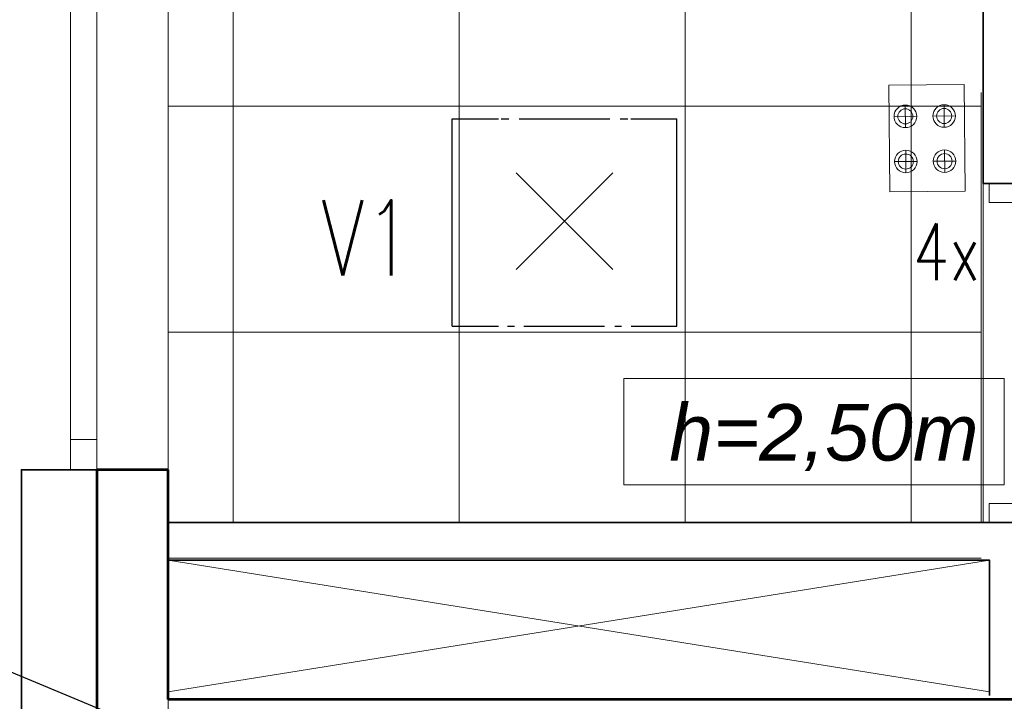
# Model space of a CAD drawing. Header units: millimetres. Extents: x 71658 to 298332, y -154437 to -30421.
# Tile 143 of 155: x 121085 to 123699, y -44156 to -42346. Entities that reach past the tile are written whole.
import ezdxf
from ezdxf import colors
from ezdxf.entities.mleader import LeaderData, LeaderLine
from ezdxf.enums import TextEntityAlignment as Align
from ezdxf.math import Vec2, Vec3

# ---------------------------------------------------------------- set-up
doc = ezdxf.new("R2010")
doc.units = ezdxf.units.MM
doc.header["$LTSCALE"] = 500
doc.header["$MEASUREMENT"] = 0
doc.linetypes.add('Center', pattern=[48, 30, -6, 6, -6])
doc.linetypes.add('Solid Line', pattern=[0])
doc.layers.get('0').update_dxf_attribs({"color": 250, "lineweight": 5})
doc.layers.get('Defpoints').update_dxf_attribs({"lineweight": 9})
for name, color, linetype, lineweight in [('A-02-PEENJOON', 7, 'Continuous', 0), ('A-03-PEENJOON', 7, 'Continuous', 0), ('A-04-JÄMEJOON', 7, 'Continuous', 35), ('A-06-TELJED', 253, 'Center', 0), ('k-jämejoon', 250, 'Continuous', 35), ('SA_Ripplagi', 45, 'Continuous', 9), ('VAL_TING', 7, 'Continuous', 18), ('VAL_TXT', 5, 'Continuous', 15)]:
    doc.layers.add(name, color=color, linetype=linetype, lineweight=lineweight)
doc.styles.add('arial narrow', font='ARIALN.TTF', dxfattribs={"height": 180})
doc.styles.add('ELEKTER', font='romans.shx', dxfattribs={"width": 0.75})
doc.styles.add('OmaText', font='tahoma.ttf')

# ---------------------------------------------------------------- blocks, each defined once
blk = doc.blocks.new('*U45')
for points in [[(0, -50), (50, -50), (50, 50), (0, 50)], [(850, -50), (900, -50), (900, 50), (850, 50)], [(50, -50), (80, -50), (80, -850), (50, -850)]]:
    blk.add_lwpolyline(points, close=True)
blk.add_arc((50, -50), 800, 270, 0)
blk = doc.blocks.new('TELG')
at = {"layer": 'A-06-TELJED', "ltscale": 0.05}
blk.add_line((121479.8, -36940.7), (121479.8, -62028.4), dxfattribs=at)
blk = doc.blocks.new('ET1673')
at = {"lineweight": 30}
for p, q in [((-298.4, -278.9), (-298.4, 272)), ((-298.4, 272), (-175.1, 272)), ((-168.3, 272), (-147.9, 272)), ((-120.9, 272), (120.5, 272)), ((147.9, 272), (168.3, 272)), ((175.9, 272), (298.4, 272)), ((298.4, -278.9), (298.4, 272)), ((-128, -128), (128, 128)), ((128, -128), (-128, 128)), ((-298.4, -278.9), (-175.1, -278.9)), ((-151.5, -278.9), (-133.1, -278.9)), ((-107.7, -278.9), (106.2, -278.9)), ((133.1, -278.9), (151.5, -278.9)), ((177.1, -278.9), (298.4, -278.9))]:
    blk.add_line(p, q, dxfattribs=at)
at = {"layer": 'Defpoints', "lineweight": 30}
blk.add_point((0, 0), dxfattribs=at)
at = {"lineweight": 30, "style": 'ELEKTER'}
for tag, p in [('TÄHIS', (320, 506.2)), ('RAAM', (320, 506.2)), ('KÕRGUS', (-565, 446.2))]:
    blk.add_attdef(tag, text='', height=125, dxfattribs=at).set_placement(p, align=Align.MIDDLE)
blk = doc.blocks.new('ET1473')
for p, q in [((100, 450), (-100, 450)), ((-57, 397), (-57, 337)), ((46, 397), (46, 337)), ((-87, 367), (-27, 367)), ((16, 367), (76, 367)), ((-57, 277), (-57, 217)), ((46, 277), (46, 217)), ((-87, 247), (-27, 247)), ((16, 247), (76, 247))]:
    blk.add_line(p, q)
blk.add_lwpolyline([(-100, 450), (100, 450), (100, 167), (-100, 167)], close=True)
for centre, radius in [((-57, 367), 30), ((46, 367), 30), ((-57, 367), 20), ((46, 367), 20), ((-57, 247), 30), ((-57, 247), 20), ((46, 247), 30), ((46, 247), 20)]:
    blk.add_circle(centre, radius)
at = {"layer": 'Defpoints'}
for p in [(0, 450), (-97, 250), (6, 250), (103, 250)]:
    blk.add_point(p, dxfattribs=at)
at = {"style": 'ELEKTER'}
for tag, p in [('TÄHIS', (150, 650)), ('RAAM', (150, 650)), ('KÕRGUS', (-340, 500))]:
    blk.add_attdef(tag, text='', height=125, dxfattribs=at).set_placement(p, align=Align.MIDDLE)
blk = doc.blocks.new('VALGUSTID')
at = {"layer": 'VAL_TING'}
ref = blk.add_blockref('ET1473', (246870.4, -29878.1, 2500), dxfattribs=dict(at, rotation=0.5364533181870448))
ref.add_attrib('TÄHIS', '4x', dxfattribs={"layer": 'VAL_TXT', "height": 150, "style": 'ELEKTER', "width": 0.75}).set_placement((246919.3, -29871.6, 2500), align=Align.MIDDLE)
at = {"layer": 'VAL_TING', "lineweight": 30, "ltscale": 100}
ref = blk.add_blockref('ET1673', (245905.1, -29790, 2500), dxfattribs=at)
ref.add_attrib('TÄHIS', 'V1', dxfattribs={"layer": 'VAL_TXT', "lineweight": 30, "height": 200, "style": 'ELEKTER', "width": 0.75}).set_placement((245380.8, -29834.6, 5000), align=Align.MIDDLE)

msp = doc.modelspace()

# ---------------------------------------------------------------- block references
at = {"layer": 'A-06-TELJED'}
msp.add_blockref('TELG', (0, 0), dxfattribs=at)

# ---------------------------------------------------------------- next in the draw order: linework, layer by layer
at = {"layer": 'A-02-PEENJOON', "color": 7, "linetype": 'Solid Line', "lineweight": 13}
for p, q in [((121219.802, -41220.995), (121220.235, -43460.997)), ((121290.235, -43460.997), (121289.802, -41220.995)), ((121290.235, -43460.997), (121220.235, -43460.997)), ((121220.235, -43460.997), (121220.235, -43540.997)), ((121290.235, -43540.997), (121290.235, -43460.997))]:
    msp.add_line(p, q, dxfattribs=at)
at = {"layer": 'A-03-PEENJOON'}
for points in [[(121479.802, -44130.958), (123659.802, -43780.958)], [(121479.802, -43780.958), (123659.802, -44130.958)]]:
    msp.add_lwpolyline(points, dxfattribs=at)
at = {"layer": 'A-04-JÄMEJOON'}
msp.add_line((123643.425, -40372.957), (123643.487, -42780.96), dxfattribs=at)
for points in [[(123759.509, -42780.955), (123643.498, -42780.96)], [(121289.802, -44340.997), (121089.802, -44340.997), (121089.802, -43540.997), (121290.235, -43540.997)], [(121479.802, -43680.958), (121479.802, -43680.958), (123759.802, -43680.958), (123759.802, -44140.997)], [(121479.802, -43780.958), (121479.802, -43780.958), (123659.802, -43780.958), (123659.79, -44140.79)]]:
    msp.add_lwpolyline(points, dxfattribs=at)
at = {"layer": 'k-jämejoon', "lineweight": 53}
for p, q in [((121479.802, -43540.998), (121289.802, -43540.997)), ((121289.802, -43540.997), (121289.802, -44340.997)), ((121479.796, -44150.997), (121479.802, -43540.997)), ((126174.802, -44150.997), (121479.796, -44150.997))]:
    msp.add_line(p, q, dxfattribs=at)
at = {"layer": 'SA_Ripplagi', "linetype": 'Continuous', "lineweight": 18}
for p, q in [((121651.916, -40373.026), (121651.916, -43680.958)), ((122251.916, -40373.026), (122251.916, -43680.958)), ((122851.916, -40373.026), (122851.916, -43680.958)), ((123451.916, -40373.026), (123451.916, -43680.958)), ((121479.805, -42575.66), (123638.199, -42575.66)), ((121479.805, -43175.66), (123638.199, -43175.66)), ((121479.802, -43775.66), (123638.199, -43775.66))]:
    msp.add_line(p, q, dxfattribs=at)
at = {"layer": 'SA_Ripplagi'}
msp.add_line((123638.199, -42539.042), (123638.199, -43680.958), dxfattribs=at)
at = {"layer": 'SA_Ripplagi', "color": 18, "true_color": 0x000000}
for points in [[(123643.467, -40373.039), (121479.803, -40373.035), (121479.806, -43680.955), (123643.469, -43680.96)], [(122688.954, -43298.892), (123699.255, -43298.892), (123699.255, -43580.804), (122688.954, -43580.804)]]:
    msp.add_lwpolyline(points, close=True, dxfattribs=at)

# ---------------------------------------------------------------- next in the draw order: block references
at = {"layer": 'A-02-PEENJOON', "rotation": 89.99834260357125}
msp.add_blockref('*U45', (123709.495, -43680.956), dxfattribs=at)
at = {"layer": 'VAL_TING'}
msp.add_blockref('VALGUSTID', (-123373.264, -13090.897), dxfattribs=at)

# ---------------------------------------------------------------- next in the draw order: texts
at = {"layer": 'SA_Ripplagi', "color": 18, "true_color": 0x000000, "insert": (122809.868, -43366.717), "char_height": 150, "width": 3299.12335, "attachment_point": 1, "style": 'OmaText'}
msp.add_mtext('{\\f@Arial Unicode MS|b0|i1|c186|p34;h=2,50m}', dxfattribs=at)

# ---------------------------------------------------------------- next in the draw order: leaders
at = {"layer": 'SA_Ripplagi', "color": 18, "true_color": 0x000000}
ml = msp.add_multileader_mtext('Standard', dxfattribs=at)
ml.set_content('{\\fArial Narrow|b0|i0|c186|p34;Ripplae\\Paste}', color=(0, 0, 0), style='arial narrow')
ml.set_leader_properties()
ml.build(insert=Vec2(0, 0))
ml.multileader.update_dxf_attribs({"text_left_attachment_type": 5, "text_right_attachment_type": 6, "dogleg_length": 0.5, "arrow_head_size": 150})
ctx = ml.context
ctx.base_point, ctx.char_height, ctx.arrow_head_size, ctx.landing_gap_size, ctx.plane_origin = Vec3(119554.284, -44095.419), 200, 150, 0.09, Vec3(125523.331, -46264.306)
ctx.left_attachment, ctx.right_attachment = 5, 6
notes = []
notes.append((ctx, [(1, (1, 1, 0), (120304.214, -43762.085), (-1, 0), 0.5, [(2, [(123749.249, -45199.201)], 0, [])])]))
ctx.mtext.insert, ctx.mtext.width, ctx.mtext.defined_height, ctx.mtext.flow_direction = Vec3(119554.374, -43522.085), 2055.0841, 183.37, 5
for ctx, leaders in notes:
    for number, flags, end, landing, length, lines in leaders:
        leader = LeaderData()
        leader.index, (leader.has_last_leader_line, leader.has_dogleg_vector, leader.attachment_direction) = number, flags
        leader.last_leader_point, leader.dogleg_vector, leader.dogleg_length = Vec3(end), Vec3(landing), length
        for number, points, colour, breaks in lines:
            line = LeaderLine()
            line.index, line.vertices, line.color, line.breaks = number, Vec3.list(points), colors.encode_raw_color(colour), breaks
            leader.lines.append(line)
        ctx.leaders.append(leader)

doc.saveas('drawing.dxf')
